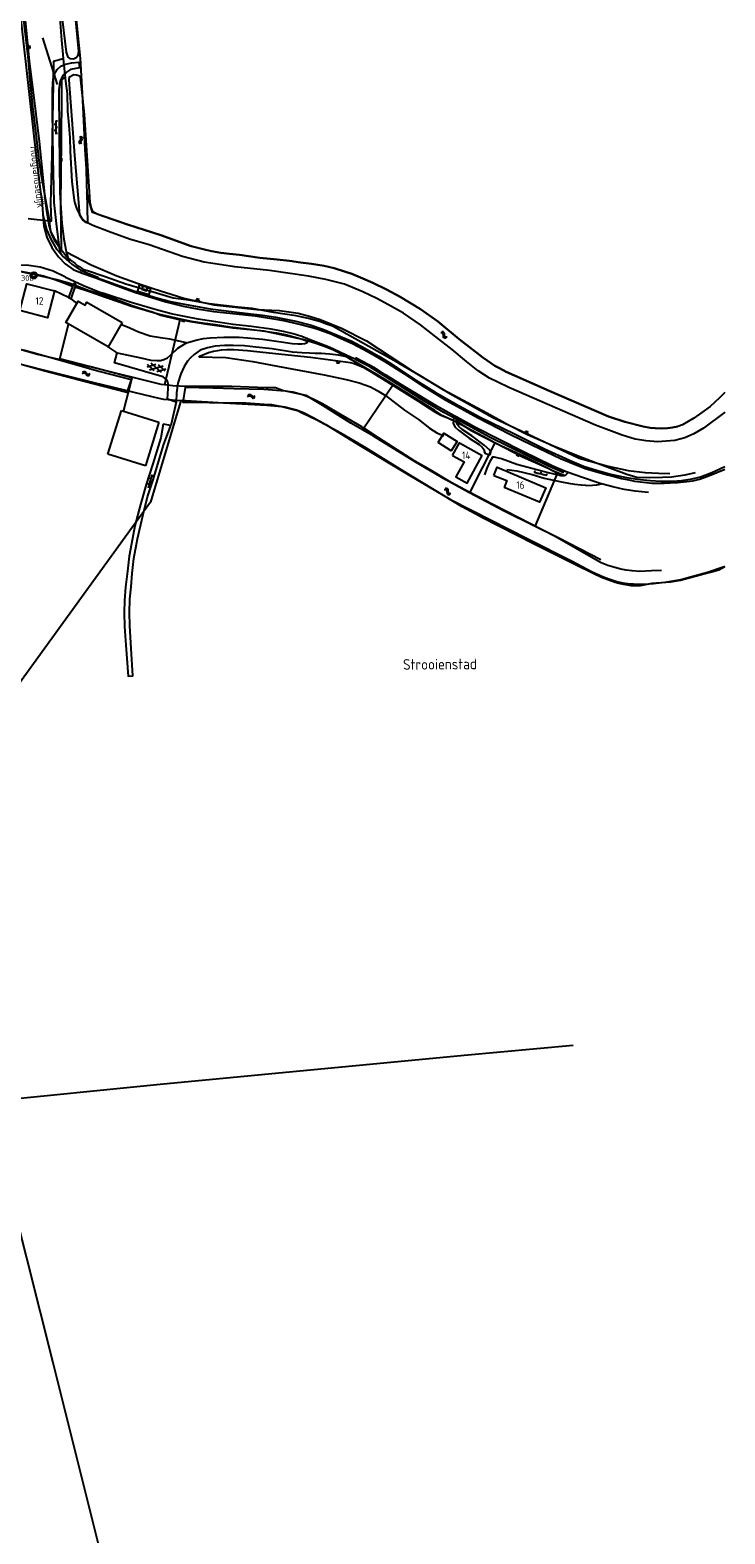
# Model space of a CAD drawing. Header units: metres. Extents: x 51973 to 58000, y 375000 to 380663.
# Tile 22 of 56: x 57771 to 58000, y 375452 to 375947. Entities that reach past the tile are written whole.
import ezdxf
from ezdxf.enums import TextEntityAlignment as Align

# ---------------------------------------------------------------- set-up
doc = ezdxf.new("R2010")
doc.units = ezdxf.units.M
doc.header["$LTSCALE"] = 0.1
doc.layers.get('0').update_dxf_attribs({"linetype": 'CONTINUOUS'})
doc.layers.add('B-WA-OG-TOPOGRAFIE-G', color=253, linetype='CONTINUOUS')
doc.styles.add('ISOCP', font='ISOCP.shx', dxfattribs={"height": 1.8})

# ---------------------------------------------------------------- blocks, each defined once
blk = doc.blocks.new('M01')
at = {"color": 0}
for radius in [1.05, 0.625]:
    blk.add_circle((0, 0), radius, dxfattribs=at)
blk = doc.blocks.new('BIJPIJL')
at = {"color": 0}
blk.add_line((0, 0), (1, 0), dxfattribs=at)
blk = doc.blocks.new('S016')
at = {"color": 0, "linetype": 'Continuous'}
for points in [[(0.01, -0.38), (2.65, 1.15)], [(2.65, -1.15), (0.01, 0.38)], [(5.07, -1.15), (1.09, 1.15)], [(1.09, -1.15), (5.07, 1.15)], [(6.16, -0.38), (3.51, 1.15)], [(3.51, -1.15), (6.16, 0.37)]]:
    blk.add_lwpolyline(points, dxfattribs=at)
blk = doc.blocks.new('S026')
at = {"color": 0}
for p, q in [((0, 0), (4.4, 0)), ((0.2, 0.5), (0.2, 0)), ((1.2, 0), (1.2, -0.5)), ((2.2, 0.5), (2.2, 0)), ((3.2, 0), (3.2, -0.5)), ((4.2, 0.5), (4.2, 0))]:
    blk.add_line(p, q, dxfattribs=at)
blk = doc.blocks.new('S04')
at = {"color": 0}
for p, q in [((0, 0.5), (0.5, 0.5)), ((0, 0.25), (1, 0.25)), ((0, 0), (0.5, 0)), ((0, -0.25), (1, -0.25)), ((0, -0.5), (0.5, -0.5))]:
    blk.add_line(p, q, dxfattribs=at)
blk = doc.blocks.new('S05')
at = {"color": 0}
for p, q in [((0.08, 0.3), (0.38, 0.59)), ((0.11, -0.19), (0.41, 0.09)), ((0.38, 0.59), (0.68, 0.71)), ((0.41, 0.09), (0.71, 0.21)), ((0.68, 0.71), (1.01, 0.62)), ((0.71, 0.21), (1.02, 0.12)), ((1.01, 0.62), (1.33, 0.37)), ((1.02, 0.12), (1.36, -0.12)), ((1.33, 0.37), (1.66, 0.13)), ((1.66, 0.13), (1.97, 0.04)), ((1.97, 0.04), (2.28, 0.16)), ((2.28, 0.16), (2.58, 0.44)), ((1.36, -0.12), (1.68, -0.37)), ((1.68, -0.37), (2, -0.46)), ((2, -0.46), (2.31, -0.33)), ((2.31, -0.33), (2.61, -0.05))]:
    blk.add_line(p, q, dxfattribs=at)

msp = doc.modelspace()

# ---------------------------------------------------------------- linework, layer by layer
at = {"layer": 'B-WA-OG-TOPOGRAFIE-G'}
for points in [[(57762.02, 376000), (57764.802, 375980.089), (57768.253, 375947.341), (57772.37, 375911.011), (57774.475, 375893.533), (57774.84, 375891.045), (57775.163, 375886.264), (57775.19, 375886.123)], [(57763.083, 376000), (57764.187, 375990.047), (57765.766, 375977.598), (57767.497, 375960.672), (57769.05, 375948.339), (57770.223, 375938.238), (57771.045, 375929.155), (57771.85, 375921.776), (57772.905, 375912.745), (57773.907, 375903.947), (57774.498, 375899.69), (57776.669, 375887.864), (57777.352, 375884.017)], [(57763.545, 376000), (57764.724, 375991.762), (57768.182, 375962.662), (57770.735, 375936.632), (57772.338, 375923.68), (57774.032, 375910.255), (57775.219, 375898.396), (57776.008, 375890.577), (57776.574, 375886.585), (57777.214, 375882.67), (57777.87, 375880.304), (57778.785, 375878.561), (57780.552, 375876.068)], [(57774.568, 376000), (57776.577, 375987.603), (57777.902, 375978.999), (57778.83, 375968.355), (57779.861, 375958.344), (57780.809, 375950.875), (57781.355, 375943.559), (57781.792, 375938.901), (57781.94, 375937.429)], [(57775.31, 376000), (57778.491, 375979.074), (57781.108, 375954.129), (57782.917, 375939.64), (57783.398, 375937.955), (57784.117, 375937.495), (57785.264, 375937.427), (57786.175, 375937.853), (57786.84, 375938.611), (57787.08, 375939.899), (57785.048, 375960.636), (57783.308, 375977.346), (57779.95, 376000)], [(57783.466, 375972.558), (57783.681, 375970.671), (57785.045, 375961.345), (57786.288, 375949.308), (57787.478, 375937.503), (57788.215, 375926.084), (57788.662, 375917.039), (57789.045, 375907.735), (57789.526, 375901.257), (57789.602, 375896.031), (57789.697, 375893.387)], [(57781.94, 375937.429), (57778.758, 375936.551), (57778.613, 375929.158), (57778.228, 375905.9), (57777.698, 375889.803), (57777.905, 375883.996), (57777.352, 375884.017)], [(57781.227, 375873.123), (57780.6, 375875.644), (57780.552, 375876.068), (57779.745, 375883.228), (57778.991, 375890.128), (57778.645, 375904.802), (57778.439, 375920.251), (57778.422, 375926.972), (57778.5, 375929.459), (57778.572, 375930.684), (57779.101, 375932.354), (57779.926, 375933.899), (57781.163, 375935.027), (57782.717, 375935.643), (57784.795, 375936.12), (57787.085, 375936.357), (57787.3, 375934.441), (57784.342, 375933.927), (57782.96, 375933.029), (57782.116, 375932.24), (57781.389, 375931.067), (57780.928, 375930.065), (57780.729, 375928.948), (57780.534, 375927.197), (57780.635, 375913.031), (57780.823, 375893.304), (57781.518, 375883.166), (57782.165, 375878.082), (57782.785, 375874.57), (57782.94, 375873.903), (57783.198, 375872.791), (57783.824, 375870.665)], [(57781.94, 375937.429), (57782.569, 375931.169)], [(57782.569, 375931.169), (57781.682, 375930.706), (57781.386, 375930.395), (57781.387, 375924.419), (57781.15, 375898.877), (57781.081, 375889.958), (57781.265, 375874.567)], [(57782.569, 375931.169), (57782.678, 375930.077), (57783.217, 375926.052), (57783.334, 375920.103), (57783.691, 375916.891), (57784.078, 375911.368), (57784.205, 375907.006), (57784.771, 375896.89), (57785.521, 375890.84)], [(57788.622, 375884.049), (57787.39, 375885.981), (57787.126, 375890.158), (57785.73, 375905.646), (57783.852, 375930.466), (57783.997, 375931.526), (57785.239, 375932.206)], [(57785.239, 375932.206), (57785.386, 375932.234), (57786.262, 375932.182), (57787.083, 375931.956), (57787.479, 375931.483), (57788.871, 375919.132), (57790.741, 375890.234), (57790.925, 375889.281), (57791.134, 375888.326), (57791.38, 375887.679), (57791.903, 375887.009), (57793.282, 375886.264), (57803.141, 375882.864), (57814.113, 375879.335), (57824.077, 375875.677), (57828.028, 375874.791), (57830.811, 375874.05), (57833.816, 375873.537), (57836.699, 375873.214), (57840.049, 375872.851), (57846.736, 375871.84)], [(57789.697, 375893.387), (57789.893, 375883.4)], [(57791.557, 375886.838), (57789.697, 375893.387)], [(57775.19, 375886.123), (57776.454, 375881.226), (57778.003, 375877.764), (57779.729, 375874.754), (57781.227, 375873.123)], [(57775.19, 375886.123), (57775.564, 375882.367), (57776.576, 375878.73), (57778.196, 375875.321), (57780.376, 375872.239)], [(57785.521, 375890.84), (57785.745, 375889.854), (57786.041, 375888.887), (57786.406, 375887.944), (57786.838, 375887.03), (57787.336, 375886.149), (57787.896, 375885.308), (57788.517, 375884.509), (57789.193, 375883.757)], [(57814.113, 375879.335), (57803.141, 375882.864), (57791.557, 375886.838)], [(57777.352, 375884.017), (57770.401, 375884.681)], [(57777.352, 375884.017), (57777.375, 375883.093), (57777.468, 375882.173), (57777.632, 375881.263), (57777.864, 375880.368), (57778.165, 375879.493), (57778.531, 375878.644), (57778.961, 375877.826), (57779.452, 375877.042), (57780.002, 375876.299)], [(57983.512, 375811.744), (57977.83, 375811.253), (57973.996, 375811.557), (57970.373, 375812.202), (57966.123, 375813.504), (57957.377, 375816.786), (57928.824, 375829.15), (57925.16, 375830.931), (57922.428, 375832.274), (57918.631, 375834.7), (57914.816, 375837.766), (57910.093, 375841.721), (57904.754, 375845.864), (57899.669, 375849.789), (57894.018, 375853.666), (57889.126, 375856.422), (57885.319, 375858.527), (57880.635, 375860.684), (57874.574, 375863.193), (57868.449, 375864.74), (57862.778, 375865.835), (57849.874, 375867.701), (57838.432, 375868.943), (57828.368, 375870.508), (57821.198, 375872.332), (57810.245, 375876.182), (57803.825, 375878.074), (57796.811, 375880.514), (57791.648, 375882.503), (57788.622, 375884.049)], [(57789.193, 375883.757), (57789.893, 375883.4)], [(58000, 375821.093), (57999.87, 375820.974), (57992.901, 375815.74), (57989.793, 375813.91), (57986.751, 375812.6), (57983.512, 375811.744), (57977.83, 375811.253), (57973.996, 375811.557), (57970.373, 375812.202), (57966.123, 375813.504), (57957.377, 375816.786), (57928.824, 375829.15), (57925.16, 375830.931), (57922.428, 375832.274), (57918.631, 375834.7), (57914.816, 375837.766), (57910.093, 375841.721), (57904.754, 375845.864), (57899.669, 375849.789), (57894.018, 375853.666), (57889.126, 375856.422), (57885.319, 375858.527), (57880.635, 375860.684), (57874.574, 375863.193), (57868.449, 375864.74), (57862.778, 375865.835), (57849.874, 375867.701), (57838.432, 375868.943), (57828.368, 375870.508), (57821.198, 375872.332), (57810.245, 375876.182), (57803.825, 375878.074), (57796.811, 375880.514), (57791.648, 375882.503), (57789.893, 375883.4)], [(57780.002, 375876.299), (57781.265, 375874.567)], [(58000, 375827.519), (57998.172, 375825.812), (57995.132, 375822.963), (57992.438, 375820.941), (57989.768, 375819.107), (57986.001, 375816.915), (57984.53, 375816.313), (57982.747, 375815.995), (57981.079, 375815.816), (57979.219, 375815.692), (57976.954, 375815.731), (57975.311, 375815.912), (57973.014, 375816.32), (57967.024, 375817.854), (57961.604, 375819.63), (57942.128, 375828.044), (57930.662, 375833.158), (57927.917, 375834.345), (57925.723, 375835.494), (57924.123, 375836.341), (57920.224, 375839.016), (57912.394, 375845.119), (57905.241, 375850.97), (57899.654, 375854.97), (57892.978, 375859.059), (57888.462, 375861.49), (57884.001, 375863.696), (57879.942, 375865.411), (57877.022, 375866.615), (57874.659, 375867.392), (57871.188, 375868.473), (57867.933, 375869.26), (57863.789, 375869.867), (57860.139, 375870.381), (57856.458, 375870.903), (57852.48, 375871.322), (57846.736, 375871.84), (57840.049, 375872.851), (57836.699, 375873.214), (57833.816, 375873.537), (57830.811, 375874.05), (57828.028, 375874.791), (57824.077, 375875.677), (57814.113, 375879.335)], [(57731.336, 375872.206), (57738.881, 375871.431), (57744.947, 375870.609), (57750.823, 375869.761), (57755.138, 375869.163), (57760.558, 375868.412), (57764.635, 375867.847), (57768.38, 375867.347), (57771.91, 375866.72), (57775.435, 375865.91), (57778.481, 375864.919), (57780.697, 375864.212), (57784.639, 375862.657), (57785.04, 375862.481)], [(57780.376, 375872.239), (57782.585, 375869.91), (57785.228, 375868.089), (57788.191, 375866.855)], [(57781.227, 375873.123), (57782.016, 375872.264), (57783.824, 375870.665)], [(57785.039, 375870.73), (57782.943, 375872.452), (57781.265, 375874.567)], [(57782.94, 375873.903), (57791.135, 375869.588)], [(57846.736, 375871.84), (57852.48, 375871.322), (57856.458, 375870.903), (57860.139, 375870.381), (57863.789, 375869.867), (57867.933, 375869.26), (57871.188, 375868.473), (57874.659, 375867.392), (57877.022, 375866.615), (57879.942, 375865.411), (57884.001, 375863.696), (57888.462, 375861.49), (57892.978, 375859.059), (57899.654, 375854.97), (57905.241, 375850.97), (57912.394, 375845.119), (57920.224, 375839.016), (57924.123, 375836.341), (57925.723, 375835.494), (57927.917, 375834.345), (57930.662, 375833.158), (57942.128, 375828.044), (57961.604, 375819.63), (57967.024, 375817.854), (57973.014, 375816.32), (57975.311, 375815.912), (57976.954, 375815.731), (57979.219, 375815.692), (57981.079, 375815.816), (57982.747, 375815.995), (57984.53, 375816.313)], [(57782.728, 375865.518), (57778.643, 375867.511), (57774.295, 375868.83), (57769.791, 375869.443), (57765.248, 375869.333)], [(57820.391, 375851.486), (57819.731, 375851.619), (57814.072, 375852.901), (57811.525, 375853.911), (57806.938, 375855.313), (57804.702, 375856.027), (57800.411, 375857.74), (57796.404, 375859.274), (57790.524, 375860.994), (57784.113, 375863.447), (57779.81, 375864.67), (57773.518, 375866.053), (57767.481, 375867.362)], [(57783.824, 375870.665), (57784.756, 375869.841), (57787.605, 375867.87), (57793.345, 375865.534), (57793.204, 375865.256), (57805.212, 375861.068), (57813.115, 375858.649), (57817.293, 375857.507), (57822.449, 375856.465), (57830.393, 375855.127), (57840.012, 375853.883), (57847.576, 375853), (57852.001, 375852.311), (57858.55, 375850.981), (57863.321, 375849.767), (57867.533, 375848.381), (57873.308, 375845.975), (57877.066, 375844.452), (57881.273, 375842.16), (57885.895, 375839.516), (57889.336, 375837.403), (57898.16, 375831.63), (57904.554, 375827.65), (57912.409, 375823.139), (57919.362, 375819.434), (57930.595, 375813.891), (57940.575, 375808.948), (57948.749, 375805.202), (57953.341, 375803.256), (57956.614, 375802.225), (57962.289, 375800.621), (57967.027, 375799.686), (57971.104, 375799.033), (57975.321, 375798.585), (57979.016, 375798.35), (57982.748, 375798.325), (57985.679, 375798.549), (57989.17, 375799.083), (57991.93, 375799.761), (57995.637, 375801.131), (58000, 375803.111)], [(57785.039, 375870.73), (57785.704, 375870.097), (57786.414, 375869.514), (57787.164, 375868.984), (57787.951, 375868.51), (57788.77, 375868.095), (57789.617, 375867.74)], [(57788.191, 375866.855), (57792.345, 375865.368)], [(57858.663, 375852.734), (57851.209, 375853.855), (57844.194, 375855.196), (57839.467, 375855.591), (57830.05, 375856.756), (57823.319, 375857.918), (57818.165, 375858.582), (57812.66, 375860.265), (57802.593, 375863.234), (57795.717, 375865.582), (57789.617, 375867.74)], [(57791.135, 375869.588), (57799.64, 375865.959), (57806.6, 375863.395), (57811.913, 375861.664), (57821.701, 375858.553), (57831.521, 375856.396), (57845.754, 375854.862), (57853.181, 375854.484), (57859.349, 375853.663), (57863.45, 375852.534), (57866.555, 375851.578), (57873.649, 375848.678), (57881.924, 375844.582), (57897.252, 375834.426), (57909.329, 375827.158), (57923.516, 375819.309), (57951.907, 375805.924), (57961.569, 375803.238), (57968.128, 375801.862), (57973.666, 375801.192), (57978.154, 375800.951), (57981.892, 375800.856)], [(57767.6, 375854.572), (57769.94, 375863.356), (57779.035, 375860.971), (57776.707, 375852.164), (57767.6, 375854.572)], [(57782.728, 375865.518), (57788.572, 375862.826), (57794.534, 375860.406)], [(57785.342, 375863.477), (57785.04, 375862.481), (57783.65, 375858.769), (57784.517, 375858.364), (57786.191, 375863.175)], [(57786.191, 375863.175), (57785.342, 375863.477)], [(57785.901, 375862.342), (57790.872, 375860.693), (57795.848, 375858.968), (57800.368, 375857.347), (57804.154, 375856.129), (57813.242, 375853.484), (57817.042, 375852.613), (57821.034, 375851.681), (57824.051, 375851.053), (57827.786, 375850.477), (57832.137, 375849.934), (57836.919, 375849.207), (57842.451, 375848.544), (57848.34, 375847.739), (57852.165, 375847.164), (57855.579, 375846.506), (57857.905, 375845.856), (57860.669, 375845.11), (57862.698, 375844.279)], [(57785.901, 375862.342), (57786.426, 375862.168)], [(57792.345, 375865.368), (57797.914, 375863.311), (57802.701, 375861.586)], [(57802.701, 375861.586), (57805.79, 375860.472), (57815.739, 375857.402), (57817.52, 375856.956)], [(57807.001, 375862.913), (57806.403, 375860.901)], [(57808.152, 375862.57), (57807.001, 375862.913)], [(57807.838, 375861.516), (57809.371, 375861.058), (57809.685, 375862.112), (57808.152, 375862.57), (57807.838, 375861.516)], [(57809.685, 375862.112), (57810.834, 375861.768)], [(57810.236, 375859.756), (57810.834, 375861.768)], [(57783.65, 375858.769), (57779.035, 375860.971)], [(57801.35, 375850.569), (57796.753, 375842.534), (57782.779, 375850.531), (57786.84, 375857.628), (57789.169, 375856.295), (57789.705, 375857.233), (57801.35, 375850.569)], [(57786.38, 375856.931), (57784.517, 375858.364)], [(57834.851, 375845.795), (57836.508, 375845.804), (57838.153, 375845.808), (57839.861, 375845.725), (57842.615, 375845.555), (57847.653, 375845.092), (57853.788, 375844.254), (57857.344, 375843.644), (57859.261, 375843.543), (57860.584, 375843.566), (57861.516, 375843.719), (57862.366, 375843.978), (57862.698, 375844.279), (57862.961, 375844.519), (57862.935, 375844.931), (57862.435, 375845.252), (57860.567, 375845.944), (57857.744, 375846.858), (57854.516, 375847.67), (57850.5, 375848.414), (57843.954, 375849.258), (57837.887, 375849.972), (57832.271, 375850.805), (57826.403, 375851.678), (57822.418, 375852.402), (57817.516, 375853.464), (57812.177, 375854.825), (57804.283, 375857.127), (57795.671, 375860.029), (57794.534, 375860.406)], [(57806.403, 375860.901), (57810.236, 375859.756)], [(57817.52, 375856.956), (57821.503, 375855.96), (57826.101, 375855.117), (57831.605, 375854.184), (57845.2, 375852.782), (57851.342, 375851.842), (57854.513, 375851.243), (57860.279, 375849.933), (57862.746, 375849.312), (57864.399, 375848.816), (57865.865, 375848.368), (57869.863, 375847.005), (57873.499, 375845.303), (57877.291, 375843.662), (57880.826, 375841.852), (57883.416, 375840.421), (57887.94, 375837.781), (57894.42, 375833.709), (57900.926, 375829.421), (57908.047, 375825.046), (57911.899, 375822.926), (57918.424, 375819.288), (57929.154, 375813.814)], [(57820.391, 375851.486), (57815.331, 375830.019)], [(57890.637, 375830.183), (57885.776, 375833.13), (57876.207, 375838.772), (57873.013, 375840.489), (57870.957, 375841.488), (57867.726, 375842.831), (57864.831, 375843.762), (57860.902, 375844.948), (57858.835, 375845.456), (57848.202, 375847.687), (57837.972, 375848.668), (57828.761, 375850.001), (57824.589, 375850.643), (57820.391, 375851.486)], [(57870.655, 375849.347), (57868.709, 375850.083), (57866.739, 375850.751), (57864.747, 375851.351), (57862.735, 375851.882), (57860.706, 375852.343), (57858.663, 375852.734)], [(57801.818, 375821.252), (57804.691, 375832.363), (57791.073, 375835.954), (57780.845, 375838.572), (57783.441, 375849.068)], [(57783.441, 375849.068), (57783.668, 375849.985)], [(57822.549, 375843.898), (57817.017, 375845.045), (57813.936, 375845.563), (57810.605, 375846.127), (57806.718, 375847.44), (57803.91, 375848.726), (57800.895, 375849.883)], [(57990.142, 375801.106), (57986.773, 375800.344), (57982.423, 375799.605), (57979.389, 375799.529), (57975.257, 375799.449), (57970.944, 375799.52), (57967.687, 375800.543), (57957.295, 375804.414), (57951.685, 375806.561), (57943.503, 375809.834), (57934.958, 375813.634), (57928.649, 375816.721), (57921.524, 375820.721), (57916.818, 375823.194), (57907.379, 375828.256), (57899.18, 375833.232), (57892.688, 375837.131), (57873.59, 375847.693), (57870.655, 375849.347)], [(57820.793, 375824.836), (57817.792, 375824.96), (57815.054, 375825.195), (57813.503, 375825.576), (57808.477, 375826.757), (57792.08, 375830.735), (57775.399, 375834.892), (57765.553, 375837.422), (57733.274, 375845.729)], [(57815.331, 375830.019), (57814.19, 375830.122), (57792.082, 375835.613), (57772.984, 375840.2), (57761.565, 375843.465)], [(57768.861, 375841.567), (57779.77, 375838.472), (57793.623, 375834.589), (57804.322, 375831.791), (57802.899, 375827.524), (57791.822, 375830.351), (57775.853, 375834.594), (57767.593, 375836.817)], [(57799.759, 375840.58), (57796.753, 375842.534)], [(57819.233, 375827.448), (57819.144, 375824.315), (57816.319, 375825.305), (57816.539, 375828.896), (57816.523, 375830.333), (57816.349, 375831.02), (57816.089, 375831.661), (57815.578, 375832.103), (57814.851, 375832.646), (57813.702, 375832.992), (57798.835, 375837.27), (57799.759, 375840.58), (57807.476, 375838.901), (57810.798, 375838.186), (57812.749, 375838.026), (57813.992, 375838.091), (57815.111, 375838.398), (57816.246, 375838.994), (57817.231, 375839.809), (57819.695, 375842.11), (57822.001, 375843.566), (57822.549, 375843.898), (57826.047, 375844.926), (57828.16, 375845.263), (57830.375, 375845.498), (57834.851, 375845.795)], [(57826.642, 375839.231), (57827.168, 375839.63), (57829.793, 375840.701), (57831.448, 375841.096), (57832.869, 375841.397), (57834.06, 375841.63), (57835.898, 375841.698), (57838.129, 375841.68), (57842.7, 375841.345), (57847.691, 375840.827), (57863.461, 375839.189), (57874.95, 375837.679), (57876.458, 375837.406)], [(57878.135, 375838.472), (57876.827, 375839.035), (57874.826, 375839.419), (57872.616, 375839.803), (57869.677, 375840.148), (57867.076, 375840.322), (57864.893, 375840.413), (57863.092, 375840.444), (57860.515, 375840.597), (57857.504, 375840.801), (57850.839, 375841.867), (57845.423, 375842.473), (57841.718, 375842.915), (57837.962, 375843.018), (57835.031, 375842.97), (57832.04, 375842.762), (57829.458, 375842.207), (57827.079, 375841.437)], [(57876.827, 375839.035), (57869.582, 375842.46), (57862.935, 375844.931)], [(57827.079, 375841.437), (57825.077, 375840.095), (57823.923, 375838.981), (57822.886, 375837.81), (57821.74, 375836.088), (57820.652, 375833.73), (57819.674, 375830.57), (57819.233, 375827.448)], [(57826.642, 375839.231), (57835.509, 375839.09), (57844.378, 375837.748), (57852.594, 375836.179), (57867.906, 375833.322), (57875.21, 375831.82), (57879.466, 375830.758), (57883.228, 375829.358), (57885.354, 375828.214), (57888.175, 375826.504), (57887.923, 375826.316)], [(57876.458, 375837.406), (57877.524, 375837.147), (57878.9, 375836.673), (57880.954, 375835.792), (57883.458, 375834.309), (57890.885, 375829.764), (57898.755, 375824.813), (57904.398, 375821.209), (57906.419, 375820.108), (57908.327, 375819.331)], [(57878.112, 375838.438), (57878.135, 375838.472)], [(57910.7, 375819.171), (57907.394, 375820.972), (57900.723, 375824.785), (57889.993, 375831.59), (57882.978, 375836.033), (57878.112, 375838.438)], [(57878.135, 375838.472), (57878.464, 375838.959), (57884.479, 375835.741)], [(57974.777, 375794.555), (57970.382, 375794.981), (57966.839, 375795.608), (57963.076, 375796.445), (57959.293, 375797.497), (57958.534, 375797.708), (57953.101, 375799.51), (57948.319, 375801.187), (57947.718, 375801.398), (57943.327, 375803.284), (57933.209, 375808.191), (57917.817, 375815.979), (57911.662, 375819.367), (57910.787, 375819.849), (57905.287, 375822.876), (57894.463, 375829.412), (57888.128, 375833.387), (57884.479, 375835.741)], [(57880.547, 375815.225), (57876.735, 375817.427), (57867.488, 375823.264), (57861.989, 375826.526), (57854.175, 375828.183), (57851.913, 375829.013), (57848.853, 375829.053), (57837.513, 375829.539), (57822.495, 375829.559), (57818.052, 375829.775), (57815.331, 375830.019)], [(57897.769, 375804.888), (57885.865, 375812.627), (57880.619, 375816.004), (57880.358, 375816.172), (57872.164, 375820.944), (57867.394, 375823.804), (57864.116, 375825.416), (57860.82, 375826.802), (57857.594, 375827.617), (57855.123, 375827.92), (57848.02, 375828.466), (57838.178, 375828.769), (57831.192, 375829.007), (57822.144, 375829.145), (57821.316, 375824.363), (57830.17, 375824.261), (57842.078, 375824.149), (57848.112, 375823.734), (57850.572, 375823.531), (57852.733, 375823.181), (57854.911, 375822.793), (57857.038, 375822.293), (57858.841, 375821.775), (57861.064, 375820.967), (57864.257, 375819.259), (57868.459, 375816.955), (57879.328, 375810.327), (57895.619, 375800.519), (57909.596, 375792.328), (57922.929, 375785.44), (57934.788, 375779.386)], [(57880.547, 375815.225), (57890.637, 375830.183)], [(57924.206, 375810.979), (57920.329, 375813.011), (57911.174, 375817.893), (57907.063, 375819.891), (57904.36, 375821.597), (57890.637, 375830.183)], [(57820.57, 375824.41), (57810.72, 375791.43), (57743.228, 375698.352)], [(57819.144, 375824.315), (57817.344, 375816.687), (57814.825, 375817.071)], [(57820.57, 375824.41), (57820.793, 375824.836)], [(58000, 375770.071), (57997.979, 375768.973), (57995.682, 375768.332), (57994.288, 375768.017), (57985.305, 375765.621), (57982.027, 375765.002), (57975.894, 375764.591), (57972.034, 375763.841), (57969.232, 375763.817), (57966.674, 375764.337), (57965.033, 375764.576), (57963.857, 375764.92), (57959.334, 375766.58), (57957.02, 375767.643), (57950.141, 375771.089), (57937.096, 375777.531), (57925.512, 375783.45), (57920.12, 375786.255), (57917.638, 375787.524), (57913.448, 375789.87), (57894.374, 375801.413), (57881.053, 375809.622), (57873.449, 375814.124), (57865.523, 375818.43), (57860.727, 375820.761), (57859.615, 375821.363), (57853.93, 375822.761), (57849.06, 375823.246), (57834.724, 375824.03), (57822.351, 375824.771), (57820.793, 375824.836)], [(57888.175, 375826.504), (57894.36, 375821.716), (57899.057, 375818.598), (57902.583, 375815.789), (57905.056, 375814.194), (57907.336, 375813.294)], [(57796.645, 375807.248), (57801.109, 375821.559)], [(57801.109, 375821.559), (57813.48, 375817.721)], [(57814.825, 375817.071), (57814.132, 375812.641), (57811.455, 375804.085), (57809.245, 375797.222), (57807.387, 375790.629), (57805.495, 375783.582), (57804.376, 375777.73), (57803.641, 375773.663), (57803.068, 375768.694), (57802.433, 375763.42), (57802.123, 375759.056), (57802.058, 375755.088), (57802.095, 375750.488), (57802.617, 375744.26), (57803.303, 375734.088), (57804.861, 375734.229), (57804.316, 375743.153), (57803.883, 375750.667), (57803.796, 375755.067), (57803.915, 375759.417), (57804.284, 375763.5), (57804.686, 375767.928), (57805.223, 375772.829), (57806.386, 375779.311), (57808.158, 375786.903), (57809.672, 375793.124), (57811.567, 375798.722), (57815.006, 375810.211), (57817.344, 375816.687)], [(57813.48, 375817.721), (57809.05, 375803.38)], [(57908.327, 375819.331), (57910.599, 375818.388)], [(57910.7, 375819.171), (57910.599, 375818.388), (57910.468, 375817.364), (57911.108, 375816.099), (57912.217, 375815.084), (57915.753, 375812.528), (57918.957, 375810.359), (57920.044, 375809.504), (57920.664, 375808.645), (57920.682, 375808.106), (57920.971, 375807.545), (57921.972, 375807.138), (57922.658, 375807.091), (57922.804, 375807.835), (57922.525, 375808.572), (57920.626, 375810.14), (57916.551, 375813.202), (57913.419, 375815.304), (57912.329, 375816.33), (57911.91, 375816.937), (57911.64, 375817.503), (57911.521, 375817.946), (57911.534, 375818.281)], [(57911.582, 375818.691), (57910.7, 375819.171)], [(57911.528, 375818.127), (57911.534, 375818.281)], [(57911.528, 375818.127), (57916.543, 375814.872), (57924.885, 375810.627), (57933.843, 375806.522), (57943.52, 375801.748), (57947.258, 375800.212)], [(57911.534, 375818.281), (57911.582, 375818.691)], [(57946.878, 375801.1), (57941.905, 375803.227), (57922.439, 375812.777), (57911.582, 375818.691)], [(57915.8, 375794.498), (57914.443, 375795.217), (57908.03, 375798.767), (57897.917, 375804.653), (57884.17, 375813.132), (57880.547, 375815.225)], [(57905.473, 375811.049), (57907.377, 375814.128), (57911.732, 375811.436), (57909.786, 375808.288), (57905.473, 375811.049)], [(57929.154, 375813.814), (57936.595, 375810.159), (57945.774, 375805.839), (57951.175, 375803.608), (57954.285, 375802.412), (57956.613, 375801.679), (57959.345, 375800.929), (57961.33, 375800.375), (57963.494, 375799.873), (57965.905, 375799.25), (57968.297, 375798.747), (57970.151, 375798.34), (57972.07, 375798.074), (57974.182, 375797.848), (57975.938, 375797.712), (57977.805, 375797.633), (57979.95, 375797.651), (57981.937, 375797.767), (57984.405, 375797.88), (57989.395, 375798.45), (57991.658, 375799.034), (57993.16, 375799.542), (57994.933, 375800.233), (57999.707, 375802.125), (58000, 375802.28)], [(57809.05, 375803.38), (57796.645, 375807.248)], [(57910.215, 375806.779), (57912.54, 375810.936), (57920.005, 375806.765)], [(57924.206, 375810.979), (57915.8, 375794.498)], [(57944.86, 375800.853), (57941.738, 375802.483), (57933.336, 375806.194), (57924.206, 375810.979)], [(57979.122, 375768.881), (57975.781, 375768.751), (57971.973, 375768.528), (57969.4, 375768.744), (57967.461, 375768.998), (57965.677, 375769.319), (57963.733, 375769.902), (57961.369, 375770.574), (57959.258, 375771.445), (57956.648, 375772.859), (57944.098, 375780.149), (57923.703, 375790.485), (57915.662, 375794.7), (57909.733, 375797.847), (57902.856, 375802.05), (57897.769, 375804.888)], [(57910.215, 375806.779), (57914.028, 375804.692), (57911.311, 375799.718), (57915.041, 375797.68), (57920.005, 375806.765)], [(57948.319, 375801.187), (57947.537, 375800.378), (57947.258, 375800.212), (57947.006, 375800.062), (57945.869, 375800.078), (57939.69, 375801.577), (57931.384, 375803.759), (57926.369, 375805.675), (57923.545, 375806.374), (57922.497, 375804.799), (57921.506, 375802.593), (57920.756, 375800.393)], [(57923.824, 375800.163), (57924.967, 375802.887), (57940.961, 375796.179), (57938.942, 375791.366), (57927.244, 375796.272)], [(57928.112, 375802.119), (57931.414, 375801.714), (57936.515, 375800.495), (57940.43, 375799.326), (57943.488, 375798.639), (57946.14, 375798.146), (57948.428, 375797.7), (57950.502, 375797.388), (57952.598, 375797.105), (57954.021, 375796.982), (57954.454, 375796.944), (57956.347, 375796.984), (57957.629, 375797.071), (57957.833, 375797.085), (57959.293, 375797.497)], [(57923.824, 375800.163), (57928.106, 375798.527), (57927.244, 375796.272)], [(57937.512, 375783.389), (57944.86, 375800.853)], [(57937.512, 375783.389), (57927.192, 375788.464), (57915.8, 375794.498)], [(57959.053, 375772.408), (57945.033, 375779.69), (57937.512, 375783.389)], [(57934.788, 375779.386), (57949.706, 375771.93), (57956.029, 375768.601), (57959.41, 375767.027), (57961.715, 375766.171), (57964.379, 375765.285), (57966.382, 375764.791), (57967.945, 375764.593), (57969.867, 375764.479), (57971.961, 375764.374), (57973.653, 375764.431), (57976.509, 375764.603), (57980.221, 375765.028), (57985.489, 375765.986), (57994.21, 375768.317), (57999.384, 375770.056), (58000, 375770.287)], [(57756.8, 375594.024), (57813.908, 375599.704), (57914.019, 375609.256), (57949.966, 375612.596)], [(57756.8, 375594.024), (57778.517, 375508.032), (57799.037, 375425.861)]]:
    msp.add_lwpolyline(points, dxfattribs=at)

# ---------------------------------------------------------------- block references
for name, p, rotation in [('S04', (57770.223, 375941.359), 6.038714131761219), ('S026', (57779.498, 375917.052), 270), ('S05', (57787.932, 375909.284), 93.21162577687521), ('S04', (57780.69, 375904.22), 359.5160754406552), ('S04', (57826.204, 375857.702), 77.87077529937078), ('S04', (57821.547, 375851.654), 257.6687196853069), ('S05', (57908.384, 375845.535), 131.6763577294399), ('S016', (57809.616, 375836.346), 346.7693168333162), ('S04', (57872.532, 375837.968), 262.8828453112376), ('S05', (57788.162, 375834.003), 344.9910863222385), ('S05', (57842.617, 375826.299), 355.1221191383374), ('S04', (57934.509, 375814.045), 65.013741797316), ('S04', (57931.957, 375807.379), 246.0681586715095), ('S026', (57811.121, 375800.366), 253.6298490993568), ('S026', (57937.068, 375801.297), 346.2835306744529), ('S05', (57907.533, 375795.828), 314.1896469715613)]:
    msp.add_blockref(name, p, dxfattribs=dict(at, rotation=rotation))
at = {"layer": 'B-WA-OG-TOPOGRAFIE-G', "color": 7, "xscale": 16.10935544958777, "yscale": 16.10935544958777, "rotation": 107.3427794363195}
msp.add_blockref('BIJPIJL', (57779.995, 375928.985), dxfattribs=at)
at = {"layer": 'B-WA-OG-TOPOGRAFIE-G'}
ref = msp.add_blockref('M01', (57772.23, 375866.1), dxfattribs=at)
ref.add_attrib('0', '306', dxfattribs={"layer": '0', "color": 0, "height": 1.8, "style": 'ISOCP'}).set_placement((57772.23, 375866.1), align=Align.TOP_RIGHT)

# ---------------------------------------------------------------- texts
at = {"layer": 'B-WA-OG-TOPOGRAFIE-G', "style": 'ISOCP'}
for s, height, rotation, p in [('Hooglandsedijk', 2.5, 276.48566, (57771.052, 375908.538)), ('Strooienstad', 3.5, 0.45836, (57893.935, 375736.195))]:
    msp.add_text(s, height=height, rotation=rotation, dxfattribs=at).set_placement(p)
for s, p in [('12', (57772.762, 375856.428)), ('14', (57913.321, 375805.592)), ('16', (57931.227, 375795.803))]:
    msp.add_text(s, height=2.5, dxfattribs=at).set_placement(p)

doc.saveas('drawing.dxf')
